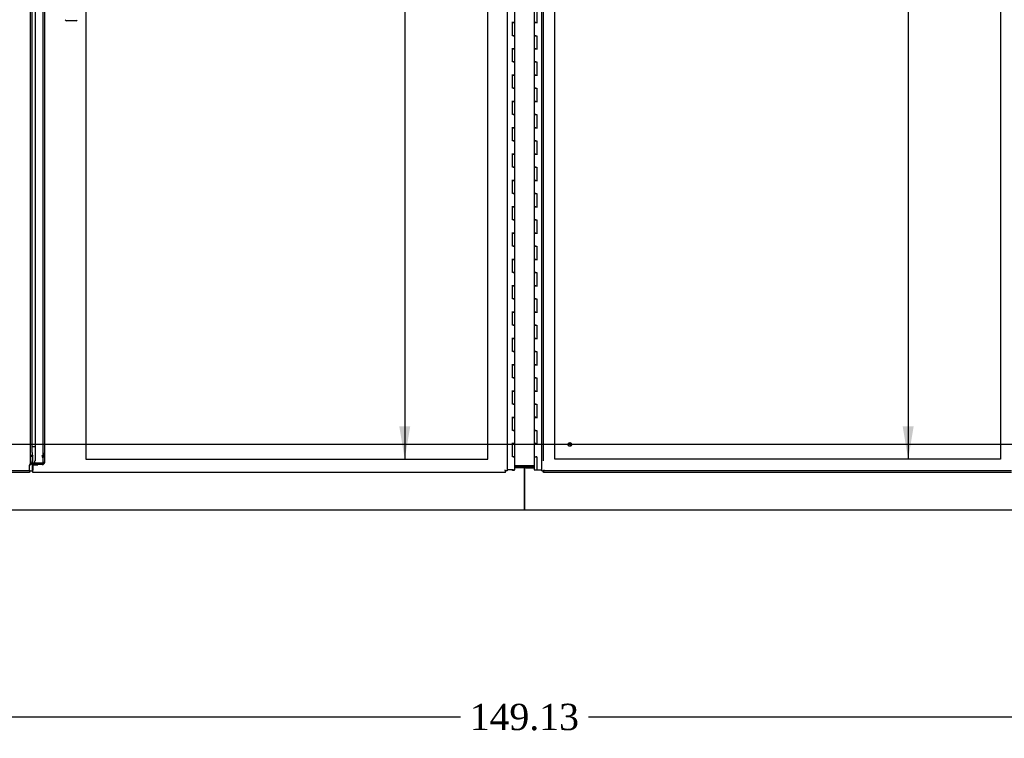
# Model space of a CAD drawing. Header units: inches. Extents: x 2 to 538, y -2 to 358.
# Tile 16 of 40: x 112 to 187, y 88 to 142. Entities that reach past the tile are written whole.
import ezdxf
from ezdxf.enums import TextEntityAlignment as Align
from ezdxf.lldxf.tags import DXFTag

# ---------------------------------------------------------------- set-up
doc = ezdxf.new("R2010")
doc.units = ezdxf.units.IN
doc.header["$MEASUREMENT"] = 0
for name, color, linetype in [('COM52839', 7, 'Continuous'), ('COM52847', 7, 'Continuous'), ('COM53516', 7, 'Continuous'), ('COM54578-80', 7, 'Continuous'), ('COM71132-2', 7, 'Continuous'), ('COM71133-2', 7, 'Continuous'), ('Default', 7, 'Continuous'), ('DV8_Default', 7, 'Continuous'), ('GSK11033', 7, 'Continuous'), ('HAN13064', 7, 'Continuous'), ('STD21878', 7, 'Continuous')]:
    doc.layers.add(name, color=color, linetype=linetype)
doc.styles.add('SEACAD_Times_New_Roman', font='times.ttf')
tags = doc.linetypes.add('CENTER2', pattern=[1.125, 0.75, -0.125, 0.125, -0.125]).pattern_tags.tags
tags[10:11] = [DXFTag(74, 4), DXFTag(75, 0), DXFTag(340, '0'), DXFTag(46, 0.0), DXFTag(50, 0.0), DXFTag(44, 0.0), DXFTag(45, 0.0)]
tags[8:9] = [DXFTag(74, 4), DXFTag(75, 0), DXFTag(340, '0'), DXFTag(46, 0.0), DXFTag(50, 0.0), DXFTag(44, 0.0), DXFTag(45, 0.0)]
tags[6:7] = [DXFTag(74, 4), DXFTag(75, 0), DXFTag(340, '0'), DXFTag(46, 0.0), DXFTag(50, 0.0), DXFTag(44, 0.0), DXFTag(45, 0.0)]
tags[4:5] = [DXFTag(74, 4), DXFTag(75, 0), DXFTag(340, '0'), DXFTag(46, 0.0), DXFTag(50, 0.0), DXFTag(44, 0.0), DXFTag(45, 0.0)]
tags = doc.linetypes.add('HIDDEN2', pattern=[0.1875, 0.125, -0.0625]).pattern_tags.tags
tags[6:7] = [DXFTag(74, 4), DXFTag(75, 0), DXFTag(340, '0'), DXFTag(46, 0.0), DXFTag(50, 0.0), DXFTag(44, 0.0), DXFTag(45, 0.0)]
tags[4:5] = [DXFTag(74, 4), DXFTag(75, 0), DXFTag(340, '0'), DXFTag(46, 0.0), DXFTag(50, 0.0), DXFTag(44, 0.0), DXFTag(45, 0.0)]
doc.dimstyles.new('HAMMOND_(STH_-_540x360)', dxfattribs={"dimtxt": 2, "dimasz": 2.5, "dimexe": 1, "dimexo": 1, "dimgap": 0.5, "dimtad": 0, "dimtih": 1, "dimtoh": 1, "dimzin": 0, "dimdsep": 46, "dimtxsty": 'SEACAD_Times_New_Roman', "dimblk1": '_SE_FILLED', "dimblk2": '_SE_FILLED', "dimsah": 1, "dimcen": 1, "dimadec": 0, "dimazin": 0, "dimtfac": 0.8, "dimtofl": 0, "dimtmove": 0, "dimatfit": 3, "dimfxl": 1, "dimtolj": 1, "dimtzin": 0, "dimarcsym": 0})

# ---------------------------------------------------------------- blocks, each defined once
blk = doc.blocks.new('SEANNOT_GROUP6')
at = {"layer": 'Default', "color": 7, "linetype": 'CENTER2'}
blk.add_line((221.66, 110.044), (79.147, 110.044), dxfattribs=at)
blk = doc.blocks.new('SE7')
at = {"layer": 'COM52839', "color": 7, "linetype": 'Continuous'}
blk.add_line((151.144, 108.419), (149.663, 108.419), dxfattribs=at)
at = {"layer": 'COM52847', "color": 7, "linetype": 'Continuous'}
for p, q in [((151.716, 108.044), (151.716, 188.169)), ((112.966, 109.437), (112.966, 186.777)), ((112.781, 107.919), (77.216, 107.919)), ((112.781, 108.104), (112.781, 108.478)), ((112.781, 108.104), (112.781, 107.919)), ((151.716, 108.044), (151.791, 108.044)), ((151.841, 108.044), (151.791, 108.044)), ((151.9, 108.104), (151.841, 108.044)), ((151.841, 108.044), (151.841, 107.995)), ((151.841, 107.919), (151.841, 107.995)), ((187.406, 107.919), (151.841, 107.919)), ((151.901, 108.104), (151.9, 108.104)), ((151.901, 108.104), (151.901, 108.104)), ((151.901, 108.104), (151.901, 108.104)), ((151.901, 108.103), (151.901, 108.104))]:
    blk.add_line(p, q, dxfattribs=at)
at = {"layer": 'COM52847', "color": 7, "linetype": 'HIDDEN2'}
for p, q in [((151.841, 108.794), (151.841, 188.169)), ((112.841, 108.627), (112.841, 187.586)), ((113.802, 109.355), (113.802, 186.858)), ((113.927, 109.355), (113.927, 186.858)), ((113.927, 109.355), (113.802, 109.355)), ((113.802, 109.302), (113.802, 109.355)), ((113.802, 109.083), (113.802, 109.302)), ((113.927, 109.302), (113.802, 109.302)), ((113.927, 109.302), (113.927, 109.355)), ((113.927, 109.083), (113.927, 109.302)), ((112.966, 109.14), (112.841, 109.14)), ((112.966, 108.627), (112.841, 108.627)), ((112.983, 109.214), (112.895, 109.214)), ((112.966, 108.627), (112.966, 108.794)), ((113.026, 109.214), (112.983, 109.214)), ((113.026, 109.214), (113.026, 109.172)), ((113.026, 108.613), (113.026, 109.172)), ((113.026, 108.524), (113.026, 108.613)), ((113.742, 108.613), (113.026, 108.613)), ((113.742, 108.524), (113.026, 108.524)), ((113.742, 109.214), (113.785, 109.214)), ((113.742, 109.172), (113.742, 109.214)), ((113.742, 109.172), (113.742, 109.083)), ((113.785, 109.214), (113.873, 109.214)), ((113.785, 109.184), (113.873, 109.122)), ((113.785, 108.625), (113.873, 108.563)), ((113.802, 109.245), (113.927, 109.245)), ((113.802, 109.192), (113.927, 109.192)), ((113.927, 109.083), (113.802, 109.083)), ((113.802, 108.708), (113.802, 109.083)), ((113.802, 108.708), (113.927, 108.708)), ((113.927, 108.708), (113.927, 109.083)), ((112.781, 108.044), (77.216, 108.044)), ((187.406, 108.044), (151.841, 108.044))]:
    blk.add_line(p, q, dxfattribs=at)
for centre, radius, start, end in [((113.596, 108.708), 0.206, 336.15444, 359.84618), ((113.699, 108.71), 0.229, 319.73147, 359.33442)]:
    blk.add_arc(centre, radius, start, end, dxfattribs=at)
at = {"layer": 'COM52847', "color": 7, "linetype": 'Continuous'}
for centre, start, end in [((152.555, 106.781), 116.33925, 121.16119), ((150.578, 108.758), 328.83881, 333.66075)]:
    blk.add_arc(centre, 1.476, start, end, dxfattribs=at)
at = {"layer": 'COM52847', "color": 7, "linetype": 'HIDDEN2'}
for centre, major_axis, start_param, end_param in [((113.742, 109.214), (0.06, 0), 4.712389, 5.497787), ((113.742, 109.214), (0.185, 0), 4.712389, 5.497787), ((113.742, 108.655), (0.06, 0), 4.712389, 5.497787), ((113.742, 108.655), (-0.185, 0), 1.570796, 2.356194)]:
    blk.add_ellipse(centre, major_axis=major_axis, ratio=0.707107, start_param=start_param, end_param=end_param, dxfattribs=at)
for points, knots in [([(112.781, 108.478), (112.789, 108.49), (112.796, 108.503), (112.811, 108.527), (112.818, 108.54), (112.829, 108.565), (112.833, 108.577), (112.839, 108.602), (112.841, 108.614), (112.841, 108.627)], [0, 0, 0, 0, 0.25, 0.25, 0.5, 0.5, 0.75, 0.75, 1, 1, 1, 1]), ([(112.841, 109.14), (112.841, 109.152), (112.846, 109.165), (112.864, 109.189), (112.878, 109.202), (112.895, 109.214)], [0, 0, 0, 0, 0.5, 0.5, 1, 1, 1, 1]), ([(113.873, 109.214), (113.89, 109.219), (113.904, 109.225), (113.922, 109.235), (113.927, 109.24), (113.927, 109.245)], [0, 0, 0, 0, 0.5, 0.5, 1, 1, 1, 1]), ([(113.927, 109.192), (113.927, 109.179), (113.922, 109.165), (113.904, 109.141), (113.89, 109.13), (113.873, 109.122)], [0, 0, 0, 0, 0.5, 0.5, 1, 1, 1, 1])]:
    blk.add_open_spline(points, degree=3, knots=knots, dxfattribs=at)
at = {"layer": 'COM52847', "color": 7, "linetype": 'Continuous'}
blk.add_open_spline([(112.781, 108.478), (112.805, 108.49), (112.829, 108.503), (112.874, 108.527), (112.894, 108.54), (112.929, 108.565), (112.942, 108.577), (112.961, 108.602), (112.966, 108.614), (112.966, 108.627)], degree=3, knots=[0, 0, 0, 0, 0.25, 0.25, 0.5, 0.5, 0.75, 0.75, 1, 1, 1, 1], dxfattribs=at)
at = {"layer": 'COM53516', "color": 7, "linetype": 'Continuous'}
for p, q in [((149.091, 188.169), (149.091, 108.044)), ((113.216, 108.794), (113.216, 187.419)), ((113.026, 108.479), (113.026, 108.104)), ((113.401, 108.479), (113.026, 108.479)), ((113.026, 107.919), (113.026, 108.104)), ((148.966, 107.919), (113.026, 107.919)), ((148.906, 108.104), (148.906, 108.104)), ((148.906, 108.104), (148.906, 108.104)), ((148.906, 108.104), (148.906, 108.104)), ((148.906, 108.104), (148.906, 108.103)), ((148.906, 108.103), (148.966, 108.044)), ((148.966, 108.044), (149.015, 108.044)), ((148.966, 108.044), (148.966, 107.995)), ((148.966, 107.919), (148.966, 107.995)), ((149.091, 108.044), (149.015, 108.044))]:
    blk.add_line(p, q, dxfattribs=at)
for centre, start, end in [((148.251, 106.781), 58.83881, 63.66075), ((150.229, 108.758), 206.33925, 211.16119)]:
    blk.add_arc(centre, 1.476, start, end, dxfattribs=at)
blk.add_open_spline([(113.401, 108.479), (113.377, 108.491), (113.352, 108.504), (113.308, 108.528), (113.287, 108.541), (113.253, 108.566), (113.239, 108.578), (113.221, 108.603), (113.216, 108.615), (113.216, 108.628)], degree=3, knots=[0, 0, 0, 0, 0.25, 0.25, 0.5, 0.5, 0.75, 0.75, 1, 1, 1, 1], dxfattribs=at)
at = {"layer": 'COM54578-80', "color": 7, "linetype": 'Continuous'}
for p, q in [((149.663, 142.105), (149.663, 143.106)), ((151.144, 143.106), (151.144, 142.106)), ((151.328, 143.106), (151.328, 142.107)), ((149.663, 142.106), (149.429, 142.106)), ((149.546, 142.105), (149.478, 142.105)), ((149.478, 141.106), (149.478, 142.105)), ((149.546, 142.105), (149.663, 142.105)), ((149.663, 141.106), (149.663, 142.106)), ((151.261, 142.107), (151.144, 142.107)), ((151.144, 142.107), (151.144, 141.106)), ((151.144, 142.106), (151.378, 142.106)), ((151.261, 142.107), (151.328, 142.107)), ((149.546, 141.106), (149.478, 141.106)), ((149.546, 141.106), (149.663, 141.106)), ((149.663, 141.106), (149.546, 141.106)), ((149.663, 140.105), (149.663, 141.106)), ((151.261, 141.106), (151.144, 141.106)), ((151.144, 141.106), (151.261, 141.106)), ((151.144, 141.106), (151.144, 140.106)), ((151.261, 141.106), (151.328, 141.106)), ((151.328, 141.106), (151.328, 140.107)), ((149.663, 140.106), (149.429, 140.106)), ((149.546, 140.105), (149.478, 140.105)), ((149.478, 139.106), (149.478, 140.105)), ((149.546, 140.105), (149.663, 140.105)), ((149.663, 139.106), (149.663, 140.106)), ((151.261, 140.107), (151.144, 140.107)), ((151.144, 140.107), (151.144, 139.106)), ((151.144, 140.106), (151.378, 140.106)), ((151.261, 140.107), (151.328, 140.107)), ((149.546, 139.106), (149.478, 139.106)), ((149.546, 139.106), (149.663, 139.106)), ((149.663, 139.106), (149.546, 139.106)), ((149.663, 138.105), (149.663, 139.106)), ((151.261, 139.106), (151.144, 139.106)), ((151.144, 139.106), (151.261, 139.106)), ((151.144, 139.106), (151.144, 138.106)), ((151.261, 139.106), (151.328, 139.106)), ((151.328, 139.106), (151.328, 138.107)), ((149.663, 138.106), (149.429, 138.106)), ((149.546, 138.105), (149.478, 138.105)), ((149.478, 137.106), (149.478, 138.105)), ((149.546, 138.105), (149.663, 138.105)), ((149.663, 137.106), (149.663, 138.106)), ((151.261, 138.107), (151.144, 138.107)), ((151.144, 138.107), (151.144, 137.106)), ((151.144, 138.106), (151.378, 138.106)), ((151.261, 138.107), (151.328, 138.107)), ((149.546, 137.106), (149.478, 137.106)), ((149.546, 137.106), (149.663, 137.106)), ((149.663, 137.106), (149.546, 137.106)), ((149.663, 136.105), (149.663, 137.106)), ((151.261, 137.106), (151.144, 137.106)), ((151.144, 137.106), (151.261, 137.106)), ((151.144, 137.106), (151.144, 136.106)), ((151.261, 137.106), (151.328, 137.106)), ((151.328, 137.106), (151.328, 136.107)), ((149.663, 136.106), (149.429, 136.106)), ((149.546, 136.105), (149.478, 136.105)), ((149.478, 135.106), (149.478, 136.105)), ((149.546, 136.105), (149.663, 136.105)), ((149.663, 135.106), (149.663, 136.106)), ((151.261, 136.107), (151.144, 136.107)), ((151.144, 136.107), (151.144, 135.106)), ((151.144, 136.106), (151.378, 136.106)), ((151.261, 136.107), (151.328, 136.107)), ((149.546, 135.106), (149.478, 135.106)), ((149.546, 135.106), (149.663, 135.106)), ((149.663, 135.106), (149.546, 135.106)), ((149.663, 134.105), (149.663, 135.106)), ((151.261, 135.106), (151.144, 135.106)), ((151.144, 135.106), (151.261, 135.106)), ((151.144, 135.106), (151.144, 134.106)), ((151.261, 135.106), (151.328, 135.106)), ((151.328, 135.106), (151.328, 134.107)), ((149.663, 134.106), (149.429, 134.106)), ((149.546, 134.105), (149.478, 134.105)), ((149.478, 133.106), (149.478, 134.105)), ((149.546, 134.105), (149.663, 134.105)), ((149.663, 133.106), (149.663, 134.106)), ((151.261, 134.107), (151.144, 134.107)), ((151.144, 134.107), (151.144, 133.106)), ((151.144, 134.106), (151.378, 134.106)), ((151.261, 134.107), (151.328, 134.107)), ((149.546, 133.106), (149.478, 133.106)), ((149.546, 133.106), (149.663, 133.106)), ((149.663, 133.106), (149.546, 133.106)), ((149.663, 132.105), (149.663, 133.106)), ((151.261, 133.106), (151.144, 133.106)), ((151.144, 133.106), (151.261, 133.106)), ((151.144, 133.106), (151.144, 132.106)), ((151.261, 133.106), (151.328, 133.106)), ((151.328, 133.106), (151.328, 132.107)), ((149.663, 132.106), (149.429, 132.106)), ((149.546, 132.105), (149.478, 132.105)), ((149.478, 131.106), (149.478, 132.105)), ((149.546, 132.105), (149.663, 132.105)), ((149.663, 131.106), (149.663, 132.106)), ((151.261, 132.107), (151.144, 132.107)), ((151.144, 132.107), (151.144, 131.106)), ((151.144, 132.106), (151.378, 132.106)), ((151.261, 132.107), (151.328, 132.107)), ((149.546, 131.106), (149.478, 131.106)), ((149.546, 131.106), (149.663, 131.106)), ((149.663, 131.106), (149.546, 131.106)), ((149.663, 130.105), (149.663, 131.106)), ((151.261, 131.106), (151.144, 131.106)), ((151.144, 131.106), (151.261, 131.106)), ((151.144, 131.106), (151.144, 130.106)), ((151.261, 131.106), (151.328, 131.106)), ((151.328, 131.106), (151.328, 130.107)), ((149.663, 130.106), (149.429, 130.106)), ((149.546, 130.105), (149.478, 130.105)), ((149.478, 129.106), (149.478, 130.105)), ((149.546, 130.105), (149.663, 130.105)), ((149.663, 129.106), (149.663, 130.106)), ((151.261, 130.107), (151.144, 130.107)), ((151.144, 130.107), (151.144, 129.106)), ((151.144, 130.106), (151.378, 130.106)), ((151.261, 130.107), (151.328, 130.107)), ((149.546, 129.106), (149.478, 129.106)), ((149.546, 129.106), (149.663, 129.106)), ((149.663, 129.106), (149.546, 129.106)), ((149.663, 128.105), (149.663, 129.106)), ((151.261, 129.106), (151.144, 129.106)), ((151.144, 129.106), (151.261, 129.106)), ((151.144, 129.106), (151.144, 128.106)), ((151.261, 129.106), (151.328, 129.106)), ((151.328, 129.106), (151.328, 128.107)), ((149.663, 128.106), (149.429, 128.106)), ((149.546, 128.105), (149.478, 128.105)), ((149.478, 127.106), (149.478, 128.105)), ((149.546, 128.105), (149.663, 128.105)), ((149.663, 127.106), (149.663, 128.106)), ((151.261, 128.107), (151.144, 128.107)), ((151.144, 128.107), (151.144, 127.106)), ((151.144, 128.106), (151.378, 128.106)), ((151.261, 128.107), (151.328, 128.107)), ((149.546, 127.106), (149.478, 127.106)), ((149.546, 127.106), (149.663, 127.106)), ((149.663, 127.106), (149.546, 127.106)), ((149.663, 126.105), (149.663, 127.106)), ((151.261, 127.106), (151.144, 127.106)), ((151.144, 127.106), (151.261, 127.106)), ((151.144, 127.106), (151.144, 126.106)), ((151.261, 127.106), (151.328, 127.106)), ((151.328, 127.106), (151.328, 126.107)), ((149.663, 126.106), (149.429, 126.106)), ((149.546, 126.105), (149.478, 126.105)), ((149.478, 125.106), (149.478, 126.105)), ((149.546, 126.105), (149.663, 126.105)), ((149.663, 125.106), (149.663, 126.106)), ((151.261, 126.107), (151.144, 126.107)), ((151.144, 126.107), (151.144, 125.106)), ((151.144, 126.106), (151.378, 126.106)), ((151.261, 126.107), (151.328, 126.107)), ((149.546, 125.106), (149.478, 125.106)), ((149.546, 125.106), (149.663, 125.106)), ((149.663, 125.106), (149.546, 125.106)), ((149.663, 124.105), (149.663, 125.106)), ((151.261, 125.106), (151.144, 125.106)), ((151.144, 125.106), (151.261, 125.106)), ((151.144, 125.106), (151.144, 124.106)), ((151.261, 125.106), (151.328, 125.106)), ((151.328, 125.106), (151.328, 124.107)), ((149.663, 124.106), (149.429, 124.106)), ((149.546, 124.105), (149.478, 124.105)), ((149.478, 123.106), (149.478, 124.105)), ((149.546, 124.105), (149.663, 124.105)), ((149.663, 123.106), (149.663, 124.106)), ((151.261, 124.107), (151.144, 124.107)), ((151.144, 124.107), (151.144, 123.106)), ((151.144, 124.106), (151.378, 124.106)), ((151.261, 124.107), (151.328, 124.107)), ((149.546, 123.106), (149.478, 123.106)), ((149.546, 123.106), (149.663, 123.106)), ((149.663, 123.106), (149.546, 123.106)), ((149.663, 122.105), (149.663, 123.106)), ((151.261, 123.106), (151.144, 123.106)), ((151.144, 123.106), (151.261, 123.106)), ((151.144, 123.106), (151.144, 122.106)), ((151.261, 123.106), (151.328, 123.106)), ((151.328, 123.106), (151.328, 122.107)), ((149.663, 122.106), (149.429, 122.106)), ((149.546, 122.105), (149.478, 122.105)), ((149.478, 121.106), (149.478, 122.105)), ((149.546, 122.105), (149.663, 122.105)), ((149.663, 121.106), (149.663, 122.106)), ((151.261, 122.107), (151.144, 122.107)), ((151.144, 122.107), (151.144, 121.106)), ((151.144, 122.106), (151.378, 122.106)), ((151.261, 122.107), (151.328, 122.107)), ((149.546, 121.106), (149.478, 121.106)), ((149.546, 121.106), (149.663, 121.106)), ((149.663, 121.106), (149.546, 121.106)), ((149.663, 120.105), (149.663, 121.106)), ((151.261, 121.106), (151.144, 121.106)), ((151.144, 121.106), (151.261, 121.106)), ((151.144, 121.106), (151.144, 120.106)), ((151.261, 121.106), (151.328, 121.106)), ((151.328, 121.106), (151.328, 120.107)), ((149.663, 120.106), (149.429, 120.106)), ((149.546, 120.105), (149.478, 120.105)), ((149.478, 119.106), (149.478, 120.105)), ((149.546, 120.105), (149.663, 120.105)), ((149.663, 119.106), (149.663, 120.106)), ((151.261, 120.107), (151.144, 120.107)), ((151.144, 120.107), (151.144, 119.106)), ((151.144, 120.106), (151.378, 120.106)), ((151.261, 120.107), (151.328, 120.107)), ((149.546, 119.106), (149.478, 119.106)), ((149.546, 119.106), (149.663, 119.106)), ((149.663, 119.106), (149.546, 119.106)), ((149.663, 118.105), (149.663, 119.106)), ((151.261, 119.106), (151.144, 119.106)), ((151.144, 119.106), (151.261, 119.106)), ((151.144, 119.106), (151.144, 118.106)), ((151.261, 119.106), (151.328, 119.106)), ((151.328, 119.106), (151.328, 118.107)), ((149.663, 118.106), (149.429, 118.106)), ((149.546, 118.105), (149.478, 118.105)), ((149.478, 117.106), (149.478, 118.105)), ((149.546, 118.105), (149.663, 118.105)), ((149.663, 117.106), (149.663, 118.106)), ((151.261, 118.107), (151.144, 118.107)), ((151.144, 118.107), (151.144, 117.106)), ((151.144, 118.106), (151.378, 118.106)), ((151.261, 118.107), (151.328, 118.107)), ((149.546, 117.106), (149.478, 117.106)), ((149.546, 117.106), (149.663, 117.106)), ((149.663, 117.106), (149.546, 117.106)), ((149.663, 116.105), (149.663, 117.106)), ((151.261, 117.106), (151.144, 117.106)), ((151.144, 117.106), (151.261, 117.106)), ((151.144, 117.106), (151.144, 116.106)), ((151.261, 117.106), (151.328, 117.106)), ((151.328, 117.106), (151.328, 116.107)), ((149.663, 116.106), (149.429, 116.106)), ((149.546, 116.105), (149.478, 116.105)), ((149.478, 115.106), (149.478, 116.105)), ((149.546, 116.105), (149.663, 116.105)), ((149.663, 115.106), (149.663, 116.106)), ((151.261, 116.107), (151.144, 116.107)), ((151.144, 116.107), (151.144, 115.106)), ((151.144, 116.106), (151.378, 116.106)), ((151.261, 116.107), (151.328, 116.107)), ((149.546, 115.106), (149.478, 115.106)), ((149.546, 115.106), (149.663, 115.106)), ((149.663, 115.106), (149.546, 115.106)), ((149.663, 114.105), (149.663, 115.106)), ((151.261, 115.106), (151.144, 115.106)), ((151.144, 115.106), (151.261, 115.106)), ((151.144, 115.106), (151.144, 114.106)), ((151.261, 115.106), (151.328, 115.106)), ((151.328, 115.106), (151.328, 114.107)), ((149.663, 114.106), (149.429, 114.106)), ((149.546, 114.105), (149.478, 114.105)), ((149.478, 113.106), (149.478, 114.105)), ((149.546, 114.105), (149.663, 114.105)), ((149.663, 113.106), (149.663, 114.106)), ((151.261, 114.107), (151.144, 114.107)), ((151.144, 114.107), (151.144, 113.106)), ((151.144, 114.106), (151.378, 114.106)), ((151.261, 114.107), (151.328, 114.107)), ((149.546, 113.106), (149.478, 113.106)), ((149.546, 113.106), (149.663, 113.106)), ((149.663, 113.106), (149.546, 113.106)), ((149.663, 112.105), (149.663, 113.106)), ((151.261, 113.106), (151.144, 113.106)), ((151.144, 113.106), (151.261, 113.106)), ((151.144, 113.106), (151.144, 112.106)), ((151.261, 113.106), (151.328, 113.106)), ((151.328, 113.106), (151.328, 112.107)), ((149.663, 112.106), (149.429, 112.106)), ((149.546, 112.105), (149.478, 112.105)), ((149.478, 111.106), (149.478, 112.105)), ((149.546, 112.105), (149.663, 112.105)), ((149.663, 111.106), (149.663, 112.106)), ((151.261, 112.107), (151.144, 112.107)), ((151.144, 112.107), (151.144, 111.106)), ((151.144, 112.106), (151.378, 112.106)), ((151.261, 112.107), (151.328, 112.107)), ((149.546, 111.106), (149.478, 111.106)), ((149.546, 111.106), (149.663, 111.106)), ((149.663, 111.106), (149.546, 111.106)), ((149.663, 110.105), (149.663, 111.106)), ((151.261, 111.106), (151.144, 111.106)), ((151.144, 111.106), (151.261, 111.106)), ((151.144, 111.106), (151.144, 110.106)), ((151.261, 111.106), (151.328, 111.106)), ((151.328, 111.106), (151.328, 110.107)), ((149.663, 110.106), (149.429, 110.106)), ((149.478, 109.106), (149.478, 110.105)), ((149.546, 110.105), (149.478, 110.105)), ((149.546, 110.105), (149.663, 110.105)), ((149.663, 109.106), (149.663, 110.106)), ((151.261, 110.107), (151.144, 110.107)), ((151.144, 110.107), (151.144, 109.106)), ((151.144, 110.106), (151.378, 110.106)), ((151.261, 110.107), (151.328, 110.107)), ((149.546, 109.106), (149.478, 109.106)), ((149.546, 109.106), (149.663, 109.106)), ((149.663, 109.106), (149.546, 109.106)), ((149.663, 108.106), (149.663, 109.106)), ((151.144, 109.106), (151.261, 109.106)), ((151.144, 109.106), (151.328, 109.106)), ((151.144, 109.106), (151.144, 108.106)), ((151.211, 109.106), (151.211, 109.106)), ((151.328, 109.106), (151.261, 109.106)), ((151.311, 109.106), (151.311, 109.106)), ((151.328, 109.106), (151.328, 108.106)), ((149.546, 108.106), (149.091, 108.106)), ((149.483, 108.071), (149.483, 108.097)), ((149.483, 108.097), (149.533, 108.097)), ((149.533, 108.071), (149.483, 108.071)), ((149.496, 108.106), (149.496, 108.097)), ((149.558, 108.097), (149.533, 108.097)), ((149.558, 108.071), (149.533, 108.071)), ((149.546, 108.106), (149.663, 108.106)), ((149.558, 108.097), (149.608, 108.097)), ((149.608, 108.071), (149.558, 108.071)), ((149.596, 108.097), (149.596, 108.106)), ((149.608, 108.097), (149.608, 108.071)), ((151.144, 108.106), (151.328, 108.106)), ((151.328, 108.106), (151.716, 108.106))]:
    blk.add_line(p, q, dxfattribs=at)
at = {"layer": 'COM71132-2', "color": 7, "linetype": 'Continuous'}
for p, q in [((150.403, 108.346), (149.663, 108.346)), ((150.403, 108.257), (149.663, 108.257)), ((150.403, 108.257), (150.403, 108.346)), ((150.403, 108.169), (150.403, 108.257)), ((150.403, 105.294), (150.403, 108.169)), ((150.403, 105.044), (77.716, 105.044)), ((150.403, 105.294), (150.403, 105.044))]:
    blk.add_line(p, q, dxfattribs=at)
at = {"layer": 'COM71133-2', "color": 7, "linetype": 'Continuous'}
for p, q in [((150.403, 108.257), (150.403, 108.346)), ((150.403, 108.346), (151.144, 108.346)), ((150.403, 108.169), (150.403, 108.257)), ((150.403, 108.257), (151.144, 108.257)), ((150.403, 108.169), (150.403, 105.294)), ((150.403, 105.044), (150.403, 105.294)), ((223.091, 105.044), (150.403, 105.044))]:
    blk.add_line(p, q, dxfattribs=at)
at = {"layer": 'DV8_Default', "color": 7, "linetype": 'HIDDEN2'}
for p, q in [((147.613, 108.919), (147.613, 187.294)), ((152.716, 108.919), (152.716, 187.294)), ((186.591, 187.294), (186.591, 108.919)), ((117.048, 146.606), (117.048, 108.919)), ((117.048, 108.919), (147.613, 108.919)), ((186.591, 108.919), (152.716, 108.919))]:
    blk.add_line(p, q, dxfattribs=at)
at = {"layer": 'GSK11033', "color": 7, "linetype": 'Continuous'}
for p, q in [((112.966, 109.898), (113.216, 109.898)), ((112.966, 109.437), (112.966, 109.39)), ((112.966, 109.39), (112.966, 108.794)), ((112.997, 108.044), (112.997, 108.794)), ((113.184, 108.479), (113.184, 108.794)), ((112.781, 108.044), (112.997, 108.044)), ((113.026, 108.044), (112.997, 108.044)), ((151.841, 108.044), (151.841, 108.044)), ((151.841, 108.044), (151.841, 108.044))]:
    blk.add_line(p, q, dxfattribs=at)
at = {"layer": 'HAN13064', "color": 7, "linetype": 'Continuous'}
blk.add_line((116.315, 142.231), (115.585, 142.231), dxfattribs=at)
for centre, start, end in [((115.585, 142.321), 181.11716, 270), ((116.315, 142.321), 270, 358.88284)]:
    blk.add_arc(centre, 0.09, start, end, dxfattribs=at)
at = {"layer": 'STD21878', "color": 7, "linetype": 'HIDDEN2'}
for radius in [0.141, 0.125]:
    blk.add_circle((153.841, 110.044), radius, dxfattribs=at)
blk = doc.blocks.new('DMBLK3537')
at = {"layer": 'Default', "linetype": 'Continuous'}
for points in [[(179.146, 184.794), (179.98, 184.794), (179.563, 187.294)], [(179.146, 111.419), (179.563, 108.919), (179.98, 111.419)]]:
    blk.add_hatch(color=7, dxfattribs=at).paths.add_polyline_path(points)
at = {"layer": 'Default', "color": 7, "linetype": 'Continuous'}
for p, q in [((179.563, 187.294), (179.563, 149.806)), ((179.563, 144.106), (179.563, 108.919))]:
    blk.add_line(p, q, dxfattribs=at)
at = {"layer": 'Default', "color": 7, "linetype": 'Continuous', "style": 'SEACAD_Times_New_Roman'}
for s, p in [('78.38', (176.151, 149.106)), ('TYP', (176.767, 146.106))]:
    blk.add_text(s, height=2, dxfattribs=at).set_placement(p, align=Align.TOP_LEFT)
blk = doc.blocks.new('_SE_FILLED')
at = {"color": 0}
blk.add_line((0, 0), (-1, 0), dxfattribs=at)
blk.add_solid([(0, 0), (-1, -0.1665), (-1, 0.1665), (0, 0)], dxfattribs=at)
blk = doc.blocks.new('DMBLK3549')
at = {"layer": 'Default', "linetype": 'Continuous'}
for points in [[(78.341, 88.927), (78.341, 89.76), (75.841, 89.343)], [(222.466, 88.927), (224.966, 89.343), (222.466, 89.76)]]:
    blk.add_hatch(color=7, dxfattribs=at).paths.add_polyline_path(points)
at = {"layer": 'Default', "color": 7, "linetype": 'Continuous'}
for p, q in [((75.841, 104.169), (75.841, 88.343)), ((224.966, 104.169), (224.966, 88.343)), ((75.841, 89.343), (145.533, 89.343)), ((155.274, 89.343), (224.966, 89.343))]:
    blk.add_line(p, q, dxfattribs=at)
at = {"layer": 'Default', "color": 7, "linetype": 'Continuous', "style": 'SEACAD_Times_New_Roman'}
blk.add_text('149.13', height=2, dxfattribs=at).set_placement((146.233, 90.343), align=Align.TOP_LEFT)
blk = doc.blocks.new('DMBLK3571')
at = {"layer": 'Default', "linetype": 'Continuous'}
for points in [[(140.88, 184.794), (141.713, 184.794), (141.297, 187.294)], [(140.88, 111.419), (141.297, 108.919), (141.713, 111.419)]]:
    blk.add_hatch(color=7, dxfattribs=at).paths.add_polyline_path(points)
at = {"layer": 'Default', "color": 7, "linetype": 'Continuous'}
for p, q in [((141.297, 187.294), (141.297, 149.806)), ((141.297, 144.106), (141.297, 108.919))]:
    blk.add_line(p, q, dxfattribs=at)
at = {"layer": 'Default', "color": 7, "linetype": 'Continuous', "style": 'SEACAD_Times_New_Roman'}
for s, p in [('78.38', (137.884, 149.106)), ('TYP', (138.5, 146.106))]:
    blk.add_text(s, height=2, dxfattribs=at).set_placement(p, align=Align.TOP_LEFT)

msp = doc.modelspace()

# ---------------------------------------------------------------- block references
at = {"layer": 'Default'}
for name in ['SE7', 'SEANNOT_GROUP6']:
    msp.add_blockref(name, (0, 0), dxfattribs=at)

# ---------------------------------------------------------------- dimensions: what is measured, and where the dimension line sits
at = {"layer": 'Default', "color": 7, "linetype": 'Continuous'}
for base, p1, p2, angle, text, picture, middle in [((141.296559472, 187.293751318), (147.61304613, 187.293751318), (147.61304613, 108.918751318), 270, '\\A1;<>\\PTYP', 'DMBLK3571', (141.296559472, 148.106250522)), ((179.562951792, 187.293751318), (186.590741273, 187.293751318), (186.590741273, 108.918751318), 270, '\\A1;<>\\PTYP', 'DMBLK3537', (179.562951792, 148.106250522)), ((75.840741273, 89.343307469), (75.840741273, 105.168751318), (224.965741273, 105.168751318), 0, '\\A1;<>', 'DMBLK3549', (150.403242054, 89.343307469))]:
    dim = msp.add_linear_dim(base=base, p1=p1, p2=p2, angle=angle, text=text, dimstyle='HAMMOND_(STH_-_540x360)', dxfattribs=at)
    dim.commit()
    dim.dimension.update_dxf_attribs({"geometry": picture, "text_midpoint": middle, "dimtype": 161})

doc.saveas('drawing.dxf')
